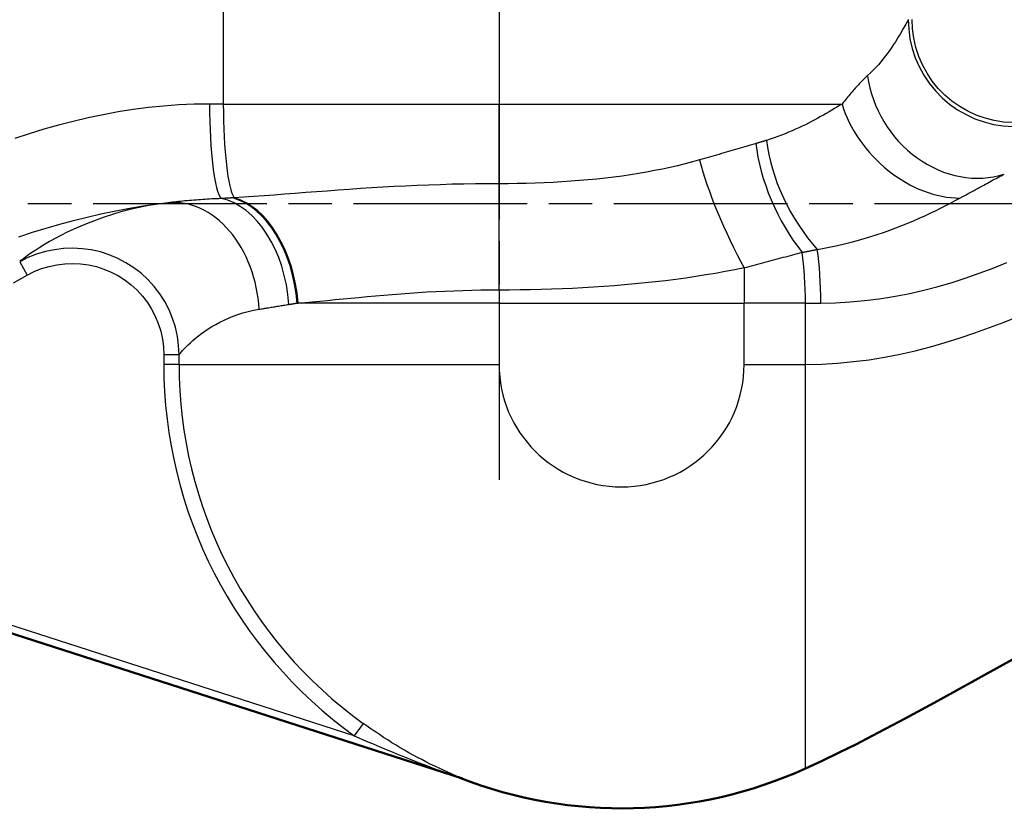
# Model space of a CAD drawing. Header units: millimetres. Extents: x 49 to 738, y 244 to 980.
# Tile 3 of 7: x 222 to 351, y 571 to 674. Entities that reach past the tile are written whole.
import ezdxf

# ---------------------------------------------------------------- set-up
doc = ezdxf.new("R2010")
doc.units = ezdxf.units.MM
doc.header["$LTSCALE"] = 4
doc.linetypes.add('CHAIN', pattern=[0.3543, 0.2362, -0.0295, 0.0591, -0.0295])
for name, color, linetype, lineweight in [('Mittellinie(DIN)', 4, 'CHAIN', 25), ('Sichtbare Kanten(DIN)', 7, 'Continuous', 50), ('Sichtbare tangentiale Kanten(DIN)', 3, 'Continuous', 25)]:
    doc.layers.add(name, color=color, linetype=linetype, lineweight=lineweight)

msp = doc.modelspace()

# ---------------------------------------------------------------- linework, layer by layer
at = {"layer": 'Mittellinie(DIN)', "linetype": 'CHAIN', "ltscale": 23.990969}
for p, q in [((284.98, 976.76), (284.98, 612.64)), ((129.98, 650.16), (439.98, 650.16))]:
    msp.add_line(p, q, dxfattribs=at)
at = {"layer": 'Sichtbare Kanten(DIN)'}
msp.add_line((169.65, 610.68), (280.19, 575.05), dxfattribs=at)
at = {"layer": 'Sichtbare Kanten(DIN)', "flags": 128}
msp.add_lwpolyline([(355, 592.27), (350.75, 589.92), (342.26, 585.22), (337.99, 582.89), (333.7, 580.62), (331.54, 579.52), (329.37, 578.44), (327.18, 577.38), (324.98, 576.36)], dxfattribs=at)
at = {"layer": 'Sichtbare Kanten(DIN)'}
for centre, radius, start, end in [((300.98, 629.16), 58, 248.6561, 294.4433), ((279.14, 573.28), 2, 68.6575, 72.1311)]:
    msp.add_arc(centre, radius, start, end, dxfattribs=at)
at = {"layer": 'Sichtbare tangentiale Kanten(DIN)'}
for p, q in [((284.98, 693.1), (284.98, 663.16)), ((248.98, 692.16), (248.98, 663.16)), ((248.98, 663.16), (284.98, 663.16)), ((284.98, 663.16), (329.76, 663.16)), ((284.98, 652.76), (284.98, 663.16)), ((284.98, 638.9), (284.98, 652.76)), ((250.41, 650.91), (250.23, 650.9)), ((222.4, 642.56), (223.37, 640.82)), ((316.98, 641.79), (316.98, 637.16)), ((284.98, 638.9), (284.98, 637.16)), ((258.63, 637.16), (258.76, 637.17)), ((284.98, 637.16), (258.63, 637.16)), ((284.98, 637.16), (284.98, 629.16)), ((284.98, 637.16), (316.98, 637.16)), ((324.98, 637.16), (316.98, 637.16)), ((316.98, 629.16), (316.98, 637.16)), ((324.98, 629.16), (324.98, 637.16)), ((243.2, 630.4), (241.21, 630.4)), ((241.21, 630.4), (241.21, 629.16)), ((243.2, 629.16), (243.2, 630.4)), ((243.2, 629.16), (241.21, 629.16)), ((243.2, 629.16), (284.98, 629.16)), ((316.98, 629.16), (324.98, 629.16)), ((324.98, 576.36), (324.98, 629.16)), ((266.08, 580.64), (172.77, 610.72)), ((267.25, 582.26), (266.08, 580.64)), ((279.87, 575.14), (280.29, 575.01))]:
    msp.add_line(p, q, dxfattribs=at)
at = {"layer": 'Sichtbare tangentiale Kanten(DIN)', "flags": 128}
for points in [[(338.39, 674.15), (338.33, 674.05), (338.26, 673.92), (338.17, 673.76), (338.07, 673.58), (337.95, 673.37), (337.82, 673.14), (337.67, 672.89), (337.51, 672.61), (337.33, 672.31), (337.14, 671.99), (336.94, 671.66), (336.72, 671.31), (336.49, 670.95), (336.25, 670.59), (336, 670.21), (335.73, 669.83), (335.44, 669.45), (335.15, 669.06), (334.84, 668.68), (334.52, 668.3), (334.18, 667.93), (333.83, 667.57), (333.47, 667.22), (333.09, 666.88)], [(338.4, 674.21), (338.46, 672.94), (338.63, 671.67), (338.92, 670.43), (339.32, 669.22), (339.82, 668.05), (340.43, 666.93), (341.14, 665.87), (341.95, 664.88), (342.84, 663.97), (343.81, 663.15), (344.85, 662.42), (345.95, 661.78), (347.11, 661.25), (348.31, 660.82), (349.54, 660.51), (350.8, 660.32), (352.08, 660.23)], [(352.09, 660.73), (350.86, 660.81), (349.64, 661), (348.45, 661.3), (347.29, 661.71), (346.18, 662.22), (345.12, 662.84), (344.11, 663.54), (343.18, 664.34), (342.32, 665.21), (341.54, 666.17), (340.86, 667.19), (340.27, 668.27), (339.78, 669.39), (339.4, 670.56), (339.12, 671.76), (338.96, 672.98), (338.9, 674.21)], [(333.09, 666.86), (332.96, 666.75), (332.83, 666.63), (332.7, 666.51), (332.57, 666.38), (332.44, 666.25), (332.31, 666.12), (332.17, 665.98), (332.04, 665.84), (331.9, 665.69), (331.76, 665.54), (331.63, 665.39), (331.49, 665.24), (331.35, 665.08), (331.21, 664.92), (331.07, 664.75), (330.92, 664.59), (330.78, 664.42), (330.64, 664.25), (330.49, 664.07), (330.35, 663.89), (330.2, 663.72), (330.06, 663.53), (329.91, 663.35), (329.76, 663.16)], [(247.19, 663.16), (245.18, 663.13), (243.19, 663.04), (241.19, 662.89), (239.2, 662.69), (237.22, 662.43), (235.24, 662.13), (233.28, 661.77), (231.33, 661.36), (229.39, 660.9), (227.46, 660.4), (225.55, 659.86), (223.65, 659.27), (221.77, 658.64)], [(248.98, 663.16), (248.91, 663.16), (248.83, 663.16), (248.76, 663.16), (248.68, 663.16), (248.61, 663.16), (248.53, 663.16), (248.46, 663.16), (248.38, 663.16), (248.31, 663.16), (248.23, 663.16), (248.16, 663.16), (248.08, 663.16), (248.01, 663.16), (247.93, 663.16), (247.86, 663.16), (247.79, 663.16), (247.71, 663.16), (247.64, 663.16), (247.56, 663.16), (247.49, 663.16), (247.41, 663.16), (247.34, 663.16), (247.26, 663.16), (247.19, 663.16)], [(329.76, 663.16), (329.43, 662.97), (329.1, 662.77), (328.76, 662.57), (328.41, 662.36), (328.06, 662.15), (327.7, 661.94), (327.33, 661.73), (326.96, 661.52), (326.58, 661.3), (326.19, 661.09), (325.79, 660.88), (325.39, 660.67), (324.97, 660.46), (324.55, 660.26), (324.13, 660.06), (323.69, 659.86), (323.24, 659.66), (322.79, 659.47), (322.32, 659.28), (321.85, 659.1), (321.37, 658.92), (320.89, 658.75), (320.39, 658.58), (319.89, 658.41)], [(319.89, 658.41), (319.83, 658.4), (319.78, 658.38), (319.72, 658.36), (319.67, 658.34), (319.61, 658.33), (319.55, 658.31), (319.5, 658.29), (319.44, 658.27), (319.38, 658.26), (319.33, 658.24), (319.27, 658.22), (319.21, 658.21), (319.16, 658.19), (319.1, 658.17), (319.04, 658.15), (318.99, 658.14), (318.93, 658.12), (318.87, 658.1), (318.81, 658.09), (318.76, 658.07), (318.7, 658.05), (318.64, 658.03), (318.58, 658.02), (318.53, 658)], [(318.53, 658), (318.24, 657.92), (317.95, 657.83), (317.65, 657.74), (317.36, 657.66), (317.06, 657.57), (316.76, 657.48), (316.46, 657.39), (316.16, 657.31), (315.86, 657.22), (315.56, 657.13), (315.25, 657.04), (314.94, 656.95), (314.64, 656.86), (314.33, 656.77), (314.02, 656.68), (313.7, 656.59), (313.39, 656.5), (313.08, 656.4), (312.76, 656.31), (312.44, 656.22), (312.13, 656.13), (311.81, 656.04), (311.49, 655.95), (311.17, 655.86)], [(311.17, 655.86), (310.23, 655.6), (309.27, 655.35), (308.3, 655.11), (307.31, 654.88), (306.31, 654.66), (305.28, 654.46), (304.25, 654.26), (303.2, 654.08), (302.13, 653.92), (301.05, 653.76), (299.96, 653.62), (298.86, 653.48), (297.74, 653.36), (296.62, 653.26), (295.48, 653.16), (294.34, 653.07), (293.19, 653), (292.03, 652.93), (290.87, 652.88), (289.7, 652.84), (288.52, 652.8), (287.35, 652.78), (286.17, 652.76), (284.98, 652.76)], [(345.16, 650.88), (345.43, 651.03), (345.7, 651.18), (345.96, 651.32), (346.23, 651.46), (346.49, 651.61), (346.75, 651.75), (347, 651.89), (347.26, 652.03), (347.51, 652.17), (347.76, 652.3), (348, 652.44), (348.25, 652.57), (348.49, 652.7), (348.73, 652.83), (348.96, 652.96), (349.19, 653.08), (349.42, 653.21), (349.65, 653.33), (349.87, 653.45), (350.09, 653.57), (350.31, 653.68), (350.52, 653.79), (350.74, 653.9), (350.94, 654.01)], [(284.98, 652.76), (283.45, 652.75), (281.92, 652.74), (280.39, 652.71), (278.86, 652.68), (277.33, 652.63), (275.81, 652.58), (274.3, 652.52), (272.79, 652.45), (271.29, 652.37), (269.81, 652.29), (268.34, 652.2), (266.88, 652.11), (265.43, 652.01), (263.99, 651.91), (262.56, 651.8), (261.15, 651.69), (259.75, 651.59), (258.36, 651.48), (256.99, 651.37), (255.63, 651.27), (254.3, 651.17), (252.98, 651.08), (251.68, 650.99), (250.41, 650.91)], [(248.7, 650.82), (248.4, 650.8), (248.1, 650.79), (247.79, 650.78), (247.49, 650.76), (247.19, 650.74), (246.89, 650.73), (246.6, 650.71), (246.3, 650.69), (246, 650.67), (245.71, 650.65), (245.42, 650.62), (245.13, 650.6), (244.84, 650.58), (244.55, 650.55), (244.26, 650.53), (243.97, 650.5), (243.69, 650.47), (243.41, 650.45), (243.12, 650.42), (242.84, 650.39), (242.57, 650.36), (242.29, 650.33), (242.01, 650.3), (241.74, 650.27)], [(250.23, 650.9), (250.16, 650.9), (250.1, 650.89), (250.04, 650.89), (249.97, 650.89), (249.91, 650.88), (249.84, 650.88), (249.78, 650.87), (249.72, 650.87), (249.65, 650.87), (249.59, 650.86), (249.52, 650.86), (249.46, 650.86), (249.4, 650.85), (249.33, 650.85), (249.27, 650.85), (249.21, 650.84), (249.14, 650.84), (249.08, 650.84), (249.02, 650.83), (248.95, 650.83), (248.89, 650.83), (248.83, 650.82), (248.77, 650.82), (248.7, 650.82)], [(326.53, 644.17), (327.41, 644.33), (328.3, 644.5), (329.18, 644.69), (330.06, 644.89), (330.93, 645.11), (331.8, 645.34), (332.65, 645.58), (333.5, 645.84), (334.34, 646.1), (335.16, 646.38), (335.98, 646.67), (336.78, 646.97), (337.56, 647.28), (338.33, 647.59), (339.09, 647.91), (339.83, 648.24), (340.56, 648.57), (341.27, 648.9), (341.96, 649.23), (342.63, 649.57), (343.29, 649.9), (343.93, 650.23), (344.55, 650.56), (345.16, 650.88)], [(222.28, 645.83), (224.08, 646.41), (225.87, 646.95), (227.66, 647.47), (229.44, 647.95), (231.21, 648.4), (232.98, 648.81), (234.74, 649.19), (236.5, 649.52), (238.25, 649.82), (240, 650.07), (241.74, 650.27)], [(241.74, 650.27), (240.46, 650.1), (239.2, 649.89), (237.98, 649.65), (236.78, 649.37), (235.62, 649.06), (234.5, 648.73), (233.41, 648.38), (232.37, 648.01), (231.36, 647.62), (230.4, 647.22), (229.48, 646.82), (228.61, 646.41), (227.79, 646.01), (227.02, 645.6), (226.31, 645.2), (225.64, 644.82), (225.04, 644.44), (224.49, 644.09), (224, 643.75), (223.57, 643.45), (223.2, 643.19), (222.88, 642.96), (222.62, 642.77), (222.41, 642.63)], [(243.2, 630.4), (243.15, 631.61), (242.99, 632.81), (242.73, 634), (242.36, 635.15), (241.9, 636.27), (241.34, 637.35), (240.69, 638.37), (239.96, 639.34), (239.14, 640.23), (238.25, 641.05), (237.29, 641.78), (236.27, 642.44), (235.2, 643), (234.08, 643.47), (232.93, 643.84), (231.74, 644.11), (230.54, 644.27), (229.33, 644.33), (228.13, 644.28), (226.93, 644.13), (225.75, 643.89), (224.6, 643.54), (223.48, 643.1), (222.4, 642.56)], [(324.56, 643.79), (324.64, 643.8), (324.73, 643.82), (324.81, 643.83), (324.89, 643.85), (324.97, 643.87), (325.06, 643.88), (325.14, 643.9), (325.22, 643.91), (325.3, 643.93), (325.39, 643.95), (325.47, 643.96), (325.55, 643.98), (325.63, 643.99), (325.71, 644.01), (325.8, 644.03), (325.88, 644.04), (325.96, 644.06), (326.04, 644.08), (326.12, 644.09), (326.2, 644.11), (326.28, 644.12), (326.36, 644.14), (326.45, 644.16), (326.53, 644.17)], [(316.98, 641.79), (317.31, 641.87), (317.63, 641.96), (317.95, 642.04), (318.27, 642.13), (318.59, 642.21), (318.91, 642.3), (319.23, 642.38), (319.55, 642.47), (319.87, 642.55), (320.19, 642.64), (320.51, 642.72), (320.82, 642.81), (321.14, 642.89), (321.45, 642.97), (321.77, 643.06), (322.08, 643.14), (322.4, 643.22), (322.71, 643.3), (323.02, 643.39), (323.33, 643.47), (323.64, 643.55), (323.95, 643.63), (324.25, 643.71), (324.56, 643.79)], [(223.37, 640.82), (224.29, 641.28), (225.26, 641.66), (226.25, 641.95), (227.26, 642.17), (228.29, 642.29), (229.32, 642.34), (230.36, 642.29), (231.39, 642.15), (232.41, 641.92), (233.4, 641.61), (234.36, 641.21), (235.28, 640.72), (236.15, 640.17), (236.97, 639.53), (237.74, 638.83), (238.44, 638.07), (239.07, 637.24), (239.63, 636.36), (240.1, 635.44), (240.5, 634.48), (240.81, 633.49), (241.03, 632.47), (241.17, 631.44), (241.21, 630.4)], [(284.98, 638.9), (286.36, 638.9), (287.73, 638.92), (289.1, 638.94), (290.47, 638.97), (291.84, 639.01), (293.21, 639.06), (294.58, 639.12), (295.94, 639.19), (297.3, 639.27), (298.66, 639.36), (300.02, 639.46), (301.37, 639.57), (302.72, 639.7), (304.06, 639.83), (305.4, 639.98), (306.73, 640.13), (308.05, 640.3), (309.37, 640.48), (310.67, 640.67), (311.96, 640.88), (313.24, 641.09), (314.5, 641.31), (315.75, 641.54), (316.98, 641.79)], [(326.99, 637.17), (328.89, 637.2), (330.79, 637.31), (332.69, 637.48), (334.6, 637.71), (336.49, 638.01), (338.38, 638.37), (340.27, 638.8), (342.14, 639.28), (343.99, 639.82), (345.83, 640.41), (347.66, 641.05), (349.47, 641.74), (351.26, 642.48)], [(221.6, 639.81), (223.37, 640.82)], [(258.76, 637.17), (259.68, 637.25), (260.63, 637.33), (261.6, 637.42), (262.58, 637.51), (263.58, 637.61), (264.61, 637.7), (265.64, 637.8), (266.69, 637.91), (267.76, 638.01), (268.84, 638.1), (269.93, 638.2), (271.03, 638.29), (272.14, 638.38), (273.27, 638.46), (274.41, 638.54), (275.56, 638.61), (276.72, 638.67), (277.89, 638.73), (279.06, 638.78), (280.24, 638.82), (281.42, 638.85), (282.61, 638.88), (283.8, 638.89), (284.98, 638.9)], [(243.21, 630.46), (243.34, 630.59), (243.49, 630.75), (243.67, 630.95), (243.89, 631.17), (244.12, 631.43), (244.39, 631.69), (244.68, 631.98), (245, 632.27), (245.35, 632.57), (245.73, 632.87), (246.13, 633.18), (246.55, 633.48), (247.01, 633.79), (247.49, 634.09), (247.99, 634.38), (248.52, 634.67), (249.08, 634.94), (249.66, 635.2), (250.26, 635.45), (250.89, 635.67), (251.54, 635.88), (252.22, 636.06), (252.93, 636.22), (253.65, 636.35)], [(253.65, 636.35), (253.8, 636.38), (253.96, 636.4), (254.11, 636.43), (254.26, 636.45), (254.42, 636.48), (254.58, 636.5), (254.73, 636.53), (254.89, 636.56), (255.05, 636.58), (255.21, 636.61), (255.37, 636.64), (255.53, 636.66), (255.7, 636.69), (255.86, 636.72), (256.02, 636.75), (256.19, 636.77), (256.35, 636.8), (256.52, 636.83), (256.69, 636.86), (256.86, 636.88), (257.03, 636.91), (257.2, 636.94), (257.37, 636.96), (257.54, 636.99)], [(257.54, 636.99), (257.58, 637), (257.63, 637), (257.67, 637.01), (257.72, 637.02), (257.76, 637.02), (257.81, 637.03), (257.85, 637.04), (257.9, 637.04), (257.94, 637.05), (257.99, 637.06), (258.03, 637.07), (258.08, 637.07), (258.12, 637.08), (258.17, 637.09), (258.22, 637.09), (258.26, 637.1), (258.31, 637.11), (258.35, 637.12), (258.4, 637.13), (258.44, 637.13), (258.49, 637.14), (258.54, 637.15), (258.58, 637.16), (258.63, 637.16)], [(324.98, 637.16), (325.07, 637.16), (325.15, 637.16), (325.23, 637.16), (325.32, 637.16), (325.4, 637.16), (325.48, 637.16), (325.57, 637.16), (325.65, 637.16), (325.73, 637.16), (325.82, 637.16), (325.9, 637.16), (325.98, 637.16), (326.07, 637.16), (326.15, 637.16), (326.23, 637.16), (326.32, 637.17), (326.4, 637.17), (326.48, 637.17), (326.57, 637.17), (326.65, 637.17), (326.74, 637.17), (326.82, 637.17), (326.9, 637.17), (326.99, 637.17)], [(324.98, 629.16), (327.09, 629.2), (329.18, 629.32), (331.25, 629.51), (333.29, 629.77), (335.32, 630.1), (337.33, 630.49), (339.32, 630.94), (341.29, 631.45), (343.24, 632.01), (345.18, 632.61), (347.11, 633.26), (349.02, 633.96), (350.93, 634.69), (352.82, 635.45)], [(280.29, 575.01), (279.98, 575.15), (279.43, 575.38), (278.86, 575.62), (278.29, 575.87), (277.72, 576.13), (277.15, 576.39), (276.58, 576.66), (276.01, 576.94), (275.44, 577.23), (274.88, 577.52), (274.32, 577.82), (273.76, 578.12), (273.2, 578.43), (272.65, 578.75), (272.09, 579.08), (271.54, 579.41), (271, 579.74), (270.45, 580.09), (269.91, 580.43), (269.37, 580.79), (268.84, 581.15), (268.3, 581.51), (267.77, 581.88), (267.25, 582.26)], [(266.08, 580.64), (266.67, 580.38), (267.26, 580.12), (267.85, 579.87), (268.44, 579.61), (269.03, 579.36), (269.63, 579.11), (270.23, 578.86), (270.82, 578.61), (271.42, 578.36), (272.02, 578.12), (272.63, 577.88), (273.23, 577.64), (273.83, 577.4), (274.44, 577.16), (275.04, 576.93), (275.65, 576.7), (276.26, 576.47), (276.86, 576.24), (277.47, 576.02), (278.08, 575.8), (278.68, 575.58), (279.28, 575.37), (279.86, 575.16), (280.19, 575.05)]]:
    msp.add_lwpolyline(points, dxfattribs=at)
at = {"layer": 'Sichtbare tangentiale Kanten(DIN)'}
for radius, end in [(59.77, 234.2746), (57.78, 234.2746), (16, 0)]:
    msp.add_arc((300.98, 629.16), radius, 180, end, dxfattribs=at)
for centre, major_axis, ratio, start_param, end_param in [((345.68, 666.86), (7.98, -11.5), 0.860513, 4.174253, 6.03141), ((248.98, 663.16), (0, -12.5), 0.143741, 4.712622, 6.126643), ((250.76, 663.16), (0, -12.5), 0.142012, 4.712389, 6.084297), ((341.48, 663.16), (9.9, -9.9), 0.734174, 4.078968, 5.649901), ((328.49, 653.1), (6.32, -12.49), 0.478348, 4.048356, 5.242173), ((326.69, 652.22), (5.96, -12.67), 0.449148, 4.040889, 5.212993), ((316.98, 647.67), (5.83, -12.73), 0.189286, 3.930662, 5.104479), ((243.21, 636.35), (-1.62, 13.91), 0.743759, 4.625894, 6.268195), ((248.39, 636.99), (-1.56, 13.91), 0.65112, 4.639494, 6.078478), ((249.84, 637.16), (-1.79, 13.88), 0.624362, 4.631907, 6.035671), ((250.01, 637.19), (-1.82, 13.88), 0.621128, 4.630394, 6.030966), ((324.98, 637.16), (0, -11), 0.18203, 1.570971, 2.261712), ((322.89, 637.16), (0, 11), 0.190476, 4.712389, 5.358483), ((279.57, 573.14), (0.61, 1.9), 0.841682, 6.220009, 6.283185)]:
    msp.add_ellipse(centre, major_axis=major_axis, ratio=ratio, start_param=start_param, end_param=end_param, dxfattribs=at)

doc.saveas('drawing.dxf')
